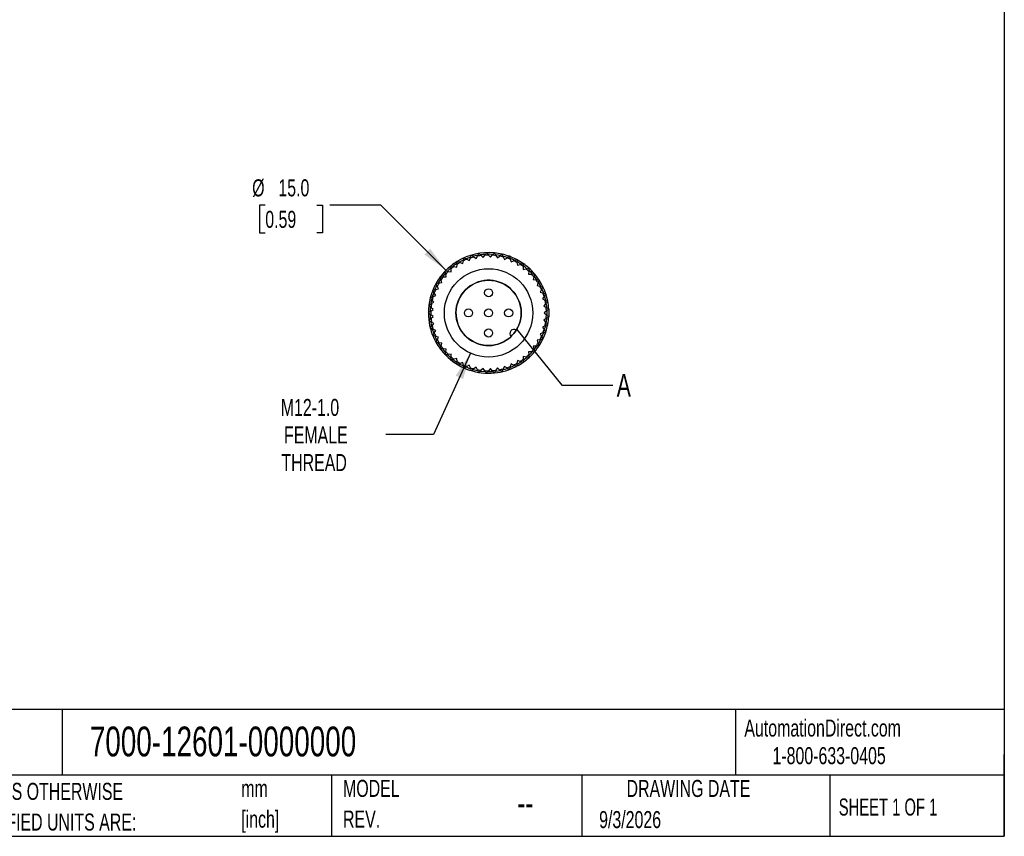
# Model space of a CAD drawing. Header units: millimetres. Extents: x 6 to 273, y 6 to 210.
# Tile 2 of 5: x 150 to 273, y 6 to 108. Entities that reach past the tile are written whole.
import ezdxf

# ---------------------------------------------------------------- set-up
doc = ezdxf.new("R2010")
doc.units = ezdxf.units.MM
doc.linetypes.add('SLD-Solid', pattern=[0])
doc.layers.add('DIMENSIONS', color=140, linetype='SLD-Solid', lineweight=25)
doc.layers.add('TEXT', color=140, linetype='SLD-Solid', lineweight=25)
doc.styles.add('SLDTEXTSTYLE0', font='TXT', dxfattribs={"width": 0.7})
doc.styles.add('SLDTEXTSTYLE1', font='TXT', dxfattribs={"width": 0.65})
doc.dimstyles.new('SLDDIMSTYLE1', dxfattribs={"dimtxt": 2.158008, "dimasz": 3.302, "dimexe": 0, "dimexo": 0.0625, "dimgap": 0.539502, "dimtad": 0, "dimtih": 1, "dimtoh": 1, "dimdec": 1, "dimrnd": 1e-09, "dimzin": 4, "dimdsep": 46, "dimtxsty": 'SLDTEXTSTYLE0', "dimsah": 1, "dimcen": 0, "dimadec": 0, "dimazin": 1, "dimtfac": 1, "dimtdec": 1, "dimtofl": 0, "dimtmove": 0, "dimatfit": 3, "dimfxl": 0, "dimfrac": 2, "dimtolj": 1, "dimtzin": 12, "dimarcsym": 0})
doc.dimstyles.new('SLDDIMSTYLE2', dxfattribs={"dimtxt": 2.158008, "dimasz": 3.302, "dimexe": 0, "dimexo": 0.0625, "dimgap": 0.539502, "dimtad": 0, "dimtih": 1, "dimtoh": 1, "dimdec": 1, "dimrnd": 1e-09, "dimzin": 12, "dimdsep": 46, "dimtxsty": 'SLDTEXTSTYLE0', "dimsah": 1, "dimcen": 0, "dimadec": 0, "dimazin": 3, "dimtfac": 1, "dimtdec": 1, "dimtofl": 0, "dimtmove": 0, "dimatfit": 3, "dimfxl": 0, "dimfrac": 2, "dimtolj": 1, "dimtzin": 12, "dimarcsym": 0})
doc.dimstyles.new('SLDDIMSTYLE3', dxfattribs={"dimtxt": 0.18, "dimasz": 3.302, "dimexe": 0, "dimexo": 0.0625, "dimgap": 0, "dimtad": 0, "dimtih": 1, "dimtoh": 1, "dimdec": 0, "dimrnd": 1e-09, "dimzin": 0, "dimdsep": 46, "dimtxsty": 'Standard', "dimblk1": 'NONE', "dimblk2": 'NONE', "dimsah": 1, "dimcen": 0.09, "dimadec": 0, "dimazin": 0, "dimtfac": 3.302, "dimtdec": 0, "dimtofl": 0, "dimtmove": 0, "dimatfit": 3, "dimldrblk": 'NONE', "dimfxl": 0, "dimfrac": 2, "dimtolj": 1, "dimtzin": 0, "dimarcsym": 0})

# ---------------------------------------------------------------- blocks, each defined once
blk = doc.blocks.new('SW_NOTE_0_2')
at = {"layer": 'TEXT', "color": 0, "char_height": 2.117, "attachment_point": 1, "style": 'SLDTEXTSTYLE0'}
for s, insert in [('mm', (0, 2.73)), ('[inch]', (0, -1.09))]:
    blk.add_mtext(s, dxfattribs=dict(at, insert=insert))
blk = doc.blocks.new('SW_NOTE_0_3')
at = {"layer": 'TEXT', "color": 0, "char_height": 2.1167, "attachment_point": 1, "style": 'SLDTEXTSTYLE0'}
for s, insert in [('UNLESS OTHERWISE', (0, 2.73)), ('SPECIFIED UNITS ARE:', (0, -1.09))]:
    blk.add_mtext(s, dxfattribs=dict(at, insert=insert))
blk = doc.blocks.new('SW_NOTE_0_8')
at = {"layer": 'TEXT', "color": 0, "char_height": 2.117, "attachment_point": 1, "style": 'SLDTEXTSTYLE0'}
for s, insert in [('MODEL', (0, 2.73)), ('REV.', (0, -1.09))]:
    blk.add_mtext(s, dxfattribs=dict(at, insert=insert))
blk = doc.blocks.new('_D_1')
at = {"layer": 'DIMENSIONS'}
for p, q in [((181.05, 84.87), (180.32, 84.87)), ((180.32, 84.87), (180.32, 81.44)), ((187.46, 84.87), (188.18, 84.87)), ((188.18, 84.87), (188.18, 81.44)), ((195.44, 84.87), (189.09, 84.87)), ((203.54, 76.77), (195.44, 84.87)), ((180.32, 81.44), (181.05, 81.44)), ((188.18, 81.44), (187.46, 81.44))]:
    blk.add_line(p, q, dxfattribs=at)
blk.add_solid([(203.54, 76.77), (201.57, 79.46), (200.85, 78.75)], dxfattribs=at)
at = {"layer": 'DIMENSIONS', "char_height": 2.117, "attachment_point": 1, "style": 'SLDTEXTSTYLE0'}
for s, insert in [('%%c', (179.42, 88.09)), ('15.0', (182.68, 88.09)), ('0.59', (181.05, 84.17))]:
    blk.add_mtext(s, dxfattribs=dict(at, insert=insert))
blk = doc.blocks.new('_D_2')
at = {"layer": 'DIMENSIONS'}
for p, q in [((206.58, 66.46), (202, 56.33)), ((202, 56.33), (196.04, 56.33))]:
    blk.add_line(p, q, dxfattribs=at)
blk.add_solid([(206.58, 66.46), (204.76, 63.66), (205.68, 63.24)], dxfattribs=at)
at = {"layer": 'DIMENSIONS', "char_height": 2.117, "attachment_point": 1, "style": 'SLDTEXTSTYLE0'}
for s, insert in [('M12-1.0', (182.98, 60.77)), ('FEMALE', (183.38, 57.34)), ('THREAD', (183.06, 53.91))]:
    blk.add_mtext(s, dxfattribs=dict(at, insert=insert))
blk = doc.blocks.new('_None')

msp = doc.modelspace()

# ---------------------------------------------------------------- linework, layer by layer
for p, q in [((207.3, 78.23), (207.47, 78.53)), ((207.93, 78.61), (208.18, 78.37)), ((208.18, 78.37), (208.38, 78.65)), ((208.85, 78.67), (209.07, 78.4)), ((209.07, 78.4), (209.31, 78.65)), ((209.77, 78.61), (209.95, 78.31)), ((209.95, 78.31), (210.22, 78.53)), ((204.54, 77.24), (204.88, 77.15)), ((204.88, 77.15), (204.92, 77.5)), ((205.31, 77.74), (205.64, 77.61)), ((205.64, 77.61), (205.72, 77.95)), ((206.15, 78.14), (206.45, 77.97)), ((206.45, 77.97), (206.58, 78.3)), ((207.02, 78.43), (207.3, 78.23)), ((210.67, 78.43), (210.82, 78.11)), ((210.82, 78.11), (211.11, 78.3)), ((211.55, 78.14), (211.65, 77.81)), ((211.65, 77.81), (211.97, 77.95)), ((212.38, 77.74), (212.44, 77.39)), ((212.44, 77.39), (212.77, 77.5)), ((213.15, 77.24), (213.17, 76.89)), ((203.57, 75.96), (203.51, 76.31)), ((203.84, 76.64), (204.19, 76.6)), ((204.19, 76.6), (204.18, 76.95)), ((213.17, 76.89), (213.51, 76.95)), ((213.86, 76.64), (213.83, 76.29)), ((213.83, 76.29), (214.17, 76.31)), ((202.6, 74.47), (202.46, 74.8)), ((202.69, 75.2), (203.04, 75.25)), ((203.04, 75.25), (202.94, 75.58)), ((203.22, 75.96), (203.57, 75.96)), ((214.48, 75.95), (214.4, 75.61)), ((214.4, 75.61), (214.75, 75.59)), ((215, 75.2), (214.89, 74.87)), ((214.89, 74.87), (215.23, 74.8)), ((201.94, 73.52), (202.27, 73.65)), ((202.27, 73.65), (202.09, 73.95)), ((202.26, 74.38), (202.6, 74.47)), ((215.43, 74.38), (215.27, 74.07)), ((215.27, 74.07), (215.6, 73.96)), ((201.74, 72.62), (202.04, 72.79)), ((202.04, 72.79), (201.83, 73.07)), ((215.75, 73.51), (215.55, 73.23)), ((215.55, 73.23), (215.86, 73.07)), ((215.95, 72.61), (215.72, 72.35)), ((215.72, 72.35), (216.01, 72.16)), ((201.65, 71.7), (201.93, 71.91)), ((201.93, 71.02), (201.65, 71.23)), ((201.93, 71.91), (201.68, 72.16)), ((216.04, 71.7), (215.78, 71.47)), ((215.78, 71.47), (216.04, 71.24)), ((201.68, 70.78), (201.93, 71.02)), ((202.04, 70.14), (201.74, 70.32)), ((201.83, 69.87), (202.04, 70.14)), ((216.01, 70.77), (215.72, 70.58)), ((215.72, 70.58), (215.95, 70.32)), ((202.27, 69.28), (201.94, 69.42)), ((202.09, 68.98), (202.27, 69.28)), ((215.6, 68.98), (215.27, 68.87)), ((215.27, 68.87), (215.43, 68.55)), ((215.86, 69.86), (215.55, 69.71)), ((215.55, 69.71), (215.75, 69.42)), ((202.6, 68.46), (202.26, 68.55)), ((202.46, 68.14), (202.6, 68.46)), ((203.04, 67.69), (202.69, 67.73)), ((202.94, 67.35), (203.04, 67.69)), ((215.23, 68.14), (214.89, 68.07)), ((214.89, 68.07), (215, 67.74)), ((203.57, 66.97), (203.22, 66.98)), ((203.51, 66.63), (203.57, 66.97)), ((204.19, 66.34), (203.84, 66.29)), ((204.18, 65.99), (204.19, 66.34)), ((214.17, 66.63), (213.83, 66.64)), ((213.83, 66.64), (213.86, 66.3)), ((214.75, 67.35), (214.4, 67.32)), ((214.4, 67.32), (214.48, 66.98)), ((204.88, 65.78), (204.54, 65.7)), ((204.92, 65.43), (204.88, 65.78)), ((205.64, 65.32), (205.31, 65.19)), ((205.72, 64.98), (205.64, 65.32)), ((211.65, 65.13), (211.55, 64.79)), ((211.97, 64.98), (211.65, 65.13)), ((212.44, 65.54), (212.38, 65.19)), ((212.77, 65.43), (212.44, 65.54)), ((213.17, 66.05), (213.15, 65.7)), ((213.51, 65.98), (213.17, 66.05)), ((206.45, 64.96), (206.15, 64.79)), ((206.58, 64.63), (206.45, 64.96)), ((207.3, 64.71), (207.02, 64.5)), ((207.47, 64.4), (207.3, 64.71)), ((208.18, 64.57), (207.93, 64.33)), ((208.38, 64.28), (208.18, 64.57)), ((209.07, 64.54), (208.85, 64.27)), ((209.31, 64.28), (209.07, 64.54)), ((209.95, 64.62), (209.77, 64.33)), ((210.22, 64.4), (209.95, 64.62)), ((210.82, 64.82), (210.67, 64.5)), ((211.11, 64.63), (210.82, 64.82))]:
    msp.add_line(p, q)
at = {"flags": 128}
for points in [[(206.71, 78.66), (206.71, 78.66), (206.71, 78.66), (206.71, 78.66), (206.71, 78.66), (206.71, 78.66), (206.71, 78.66), (206.71, 78.66), (206.71, 78.66)], [(207.52, 78.64), (207.41, 78.62), (206.94, 78.51)], [(207.65, 78.87), (207.65, 78.87), (207.65, 78.87), (207.65, 78.87), (207.65, 78.87), (207.65, 78.87), (207.65, 78.87), (207.65, 78.87), (207.65, 78.87)], [(208.6, 78.96), (208.6, 78.96), (208.6, 78.96), (208.6, 78.96), (208.61, 78.96), (208.61, 78.96), (208.61, 78.96), (208.61, 78.96), (208.61, 78.96)], [(209.39, 78.74), (208.98, 78.76), (208.78, 78.76)], [(209.56, 78.93), (209.56, 78.93), (209.56, 78.93), (209.57, 78.93), (209.57, 78.93), (209.57, 78.93), (209.57, 78.93), (209.57, 78.93), (209.57, 78.93)], [(210.31, 78.61), (210.03, 78.66), (209.71, 78.71)], [(210.51, 78.78), (210.51, 78.78), (210.51, 78.78), (210.51, 78.78), (210.51, 78.78), (210.52, 78.78), (210.52, 78.78), (210.52, 78.78), (210.52, 78.78)], [(211.21, 78.36), (211.05, 78.42), (210.63, 78.54)], [(211.43, 78.51), (211.43, 78.51), (211.44, 78.51), (211.44, 78.51), (211.44, 78.51), (211.44, 78.51), (211.44, 78.51), (211.44, 78.51), (211.44, 78.5)], [(204.17, 77.33), (204.17, 77.33), (204.17, 77.33), (204.17, 77.33), (204.17, 77.33), (204.17, 77.33), (204.17, 77.33), (204.17, 77.33), (204.17, 77.33)], [(204.93, 77.62), (204.54, 77.35), (204.44, 77.27)], [(204.96, 77.88), (204.96, 77.88), (204.96, 77.88), (204.96, 77.88), (204.96, 77.88), (204.96, 77.88), (204.96, 77.88), (204.96, 77.88), (204.96, 77.88)], [(205.75, 78.07), (205.43, 77.91), (205.2, 77.79)], [(205.81, 78.32), (205.81, 78.32), (205.81, 78.32), (205.81, 78.33), (205.81, 78.33), (205.81, 78.33), (205.81, 78.33), (205.81, 78.33), (205.81, 78.33)], [(206.62, 78.41), (206.39, 78.33), (206.04, 78.2)], [(212.31, 78.12), (212.31, 78.12), (212.31, 78.12), (212.31, 78.12), (212.31, 78.12), (212.32, 78.12), (212.32, 78.12), (212.32, 78.12), (212.32, 78.12)], [(212.88, 77.54), (212.49, 77.78), (212.37, 77.85)], [(213.13, 77.62), (213.14, 77.62), (213.14, 77.62), (213.14, 77.62), (213.14, 77.62), (213.14, 77.62), (213.14, 77.62), (213.14, 77.62), (213.14, 77.62)], [(213.63, 76.97), (213.36, 77.19), (213.15, 77.35)], [(203.5, 76.42), (203.37, 76.29), (203.1, 75.96)], [(203.46, 76.68), (203.46, 76.68), (203.46, 76.68), (203.46, 76.68), (203.46, 76.68), (203.46, 76.69), (203.46, 76.69), (203.46, 76.69), (203.46, 76.69)], [(214.29, 76.32), (214.14, 76.48), (213.87, 76.76)], [(213.89, 77.02), (213.89, 77.02), (213.89, 77.02), (213.89, 77.02), (213.89, 77.02), (213.89, 77.02), (213.89, 77.02), (213.89, 77.02), (213.89, 77.02)], [(214.87, 75.58), (214.81, 75.67), (214.5, 76.07)], [(214.56, 76.33), (214.56, 76.33), (214.56, 76.33), (214.56, 76.33), (214.56, 76.33), (214.56, 76.33), (214.56, 76.33), (214.56, 76.33), (214.56, 76.33)], [(202.41, 74.89), (202.23, 74.53), (202.15, 74.36)], [(202.31, 75.15), (202.31, 75.15), (202.31, 75.15), (202.31, 75.15), (202.31, 75.15), (202.31, 75.15), (202.31, 75.15), (202.31, 75.15), (202.31, 75.15)], [(202.91, 75.7), (202.74, 75.45), (202.57, 75.19)], [(202.83, 75.95), (202.83, 75.95), (202.83, 75.95), (202.83, 75.95), (202.84, 75.95), (202.84, 75.95), (202.84, 75.95), (202.84, 75.95), (202.84, 75.95)], [(215.34, 74.78), (215.09, 75.23), (215.04, 75.31)], [(215.13, 75.56), (215.13, 75.56), (215.13, 75.56), (215.13, 75.56), (215.13, 75.56), (215.13, 75.56), (215.13, 75.56), (215.13, 75.56), (215.13, 75.56)], [(201.89, 74.28), (201.89, 74.28), (201.89, 74.28), (201.89, 74.28), (201.89, 74.28), (201.89, 74.28), (201.89, 74.28), (201.89, 74.28), (201.89, 74.28)], [(215.71, 73.92), (215.57, 74.29), (215.49, 74.48)], [(215.6, 74.72), (215.6, 74.72), (215.6, 74.72), (215.6, 74.72), (215.6, 74.72), (215.6, 74.72), (215.6, 74.72), (215.6, 74.72), (215.6, 74.72)], [(215.97, 73.02), (215.91, 73.29), (215.82, 73.61)], [(215.96, 73.83), (215.96, 73.83), (215.96, 73.83), (215.96, 73.83), (215.96, 73.83), (215.96, 73.83), (215.96, 73.83), (215.96, 73.83), (215.96, 73.83)], [(201.41, 72.42), (201.41, 72.42), (201.41, 72.43), (201.41, 72.43), (201.41, 72.43), (201.41, 72.43), (201.41, 72.43), (201.41, 72.43), (201.41, 72.43)], [(201.59, 73.37), (201.59, 73.37), (201.59, 73.37), (201.59, 73.37), (201.59, 73.37), (201.59, 73.37), (201.59, 73.37), (201.59, 73.37), (201.59, 73.37)], [(201.75, 73.16), (201.72, 73.03), (201.64, 72.56)], [(216.11, 72.09), (216.1, 72.26), (216.03, 72.7)], [(216.21, 72.9), (216.21, 72.9), (216.21, 72.9), (216.21, 72.9), (216.21, 72.9), (216.21, 72.9), (216.21, 72.9), (216.21, 72.9), (216.21, 72.9)], [(201.35, 71.47), (201.35, 71.47), (201.35, 71.47), (201.35, 71.47), (201.35, 71.47), (201.35, 71.47), (201.35, 71.47), (201.35, 71.47), (201.35, 71.47)], [(201.59, 72.24), (201.57, 71.99), (201.56, 71.63)], [(201.56, 71.31), (201.57, 70.94), (201.59, 70.69)], [(216.33, 71.95), (216.33, 71.95), (216.33, 71.95), (216.33, 71.95), (216.33, 71.95), (216.33, 71.95), (216.33, 71.95), (216.33, 71.95), (216.33, 71.95)], [(216.33, 71.93), (216.35, 71.47), (216.33, 71)], [(201.41, 70.51), (201.41, 70.51), (201.41, 70.51), (201.41, 70.51), (201.41, 70.51), (201.41, 70.51), (201.41, 70.51), (201.41, 70.51), (201.41, 70.51)], [(201.64, 70.38), (201.72, 69.9), (201.75, 69.77)], [(215.82, 69.33), (215.91, 69.64), (215.97, 69.92)], [(216.03, 70.23), (216.1, 70.68), (216.11, 70.84)], [(216.21, 70.04), (216.21, 70.03), (216.21, 70.03), (216.21, 70.03), (216.21, 70.03), (216.21, 70.03), (216.21, 70.03), (216.21, 70.03), (216.21, 70.03)], [(216.33, 70.99), (216.33, 70.99), (216.33, 70.99), (216.33, 70.99), (216.33, 70.99), (216.33, 70.99), (216.33, 70.99), (216.33, 70.99), (216.33, 70.98)], [(201.59, 69.56), (201.59, 69.56), (201.59, 69.56), (201.59, 69.56), (201.59, 69.56), (201.59, 69.57), (201.59, 69.57), (201.59, 69.57), (201.59, 69.57)], [(201.89, 68.65), (201.89, 68.65), (201.89, 68.65), (201.89, 68.65), (201.89, 68.65), (201.89, 68.65), (201.89, 68.65), (201.89, 68.65), (201.89, 68.65)], [(215.49, 68.45), (215.57, 68.65), (215.71, 69.02)], [(215.96, 69.11), (215.96, 69.11), (215.96, 69.1), (215.96, 69.1), (215.96, 69.1), (215.96, 69.1), (215.96, 69.1), (215.96, 69.1), (215.96, 69.1)], [(202.15, 68.57), (202.23, 68.41), (202.41, 68.04)], [(202.31, 67.79), (202.31, 67.79), (202.31, 67.79), (202.31, 67.79), (202.31, 67.79), (202.31, 67.79), (202.31, 67.79), (202.31, 67.79), (202.31, 67.79)], [(202.57, 67.75), (202.74, 67.48), (202.91, 67.24)], [(215.04, 67.63), (215.09, 67.71), (215.34, 68.15)], [(215.6, 68.21), (215.6, 68.21), (215.6, 68.21), (215.6, 68.21), (215.6, 68.21), (215.6, 68.21), (215.6, 68.21), (215.6, 68.21), (215.6, 68.21)], [(202.84, 66.98), (202.84, 66.98), (202.84, 66.98), (202.84, 66.98), (202.84, 66.98), (202.83, 66.98), (202.83, 66.98), (202.83, 66.98), (202.83, 66.98)], [(203.1, 66.98), (203.37, 66.65), (203.5, 66.51)], [(203.46, 66.25), (203.46, 66.25), (203.46, 66.25), (203.46, 66.25), (203.46, 66.25), (203.46, 66.25), (203.46, 66.25), (203.46, 66.25), (203.46, 66.25)], [(213.87, 66.19), (214.14, 66.45), (214.29, 66.62)], [(214.5, 66.87), (214.81, 67.27), (214.86, 67.34)], [(214.56, 66.61), (214.56, 66.61), (214.56, 66.61), (214.56, 66.61), (214.56, 66.61), (214.56, 66.61), (214.56, 66.6), (214.56, 66.6), (214.56, 66.6)], [(215.13, 67.38), (215.13, 67.38), (215.13, 67.38), (215.13, 67.38), (215.13, 67.38), (215.13, 67.38), (215.13, 67.37), (215.13, 67.37), (215.13, 67.37)], [(204.17, 65.6), (204.17, 65.6), (204.17, 65.6), (204.17, 65.6), (204.17, 65.6), (204.17, 65.6), (204.17, 65.6), (204.17, 65.6), (204.17, 65.6)], [(204.43, 65.67), (204.54, 65.58), (204.93, 65.32)], [(204.96, 65.05), (204.96, 65.05), (204.96, 65.05), (204.96, 65.05), (204.96, 65.05), (204.96, 65.05), (204.96, 65.05), (204.96, 65.05), (204.96, 65.05)], [(205.2, 65.15), (205.43, 65.02), (205.75, 64.87)], [(212.36, 65.08), (212.49, 65.15), (212.88, 65.4)], [(213.14, 65.32), (213.14, 65.32), (213.14, 65.32), (213.14, 65.32), (213.14, 65.32), (213.14, 65.32), (213.14, 65.32), (213.14, 65.32), (213.13, 65.31)], [(213.15, 65.58), (213.36, 65.74), (213.62, 65.96)], [(213.89, 65.92), (213.89, 65.92), (213.89, 65.92), (213.89, 65.92), (213.89, 65.92), (213.89, 65.91), (213.89, 65.91), (213.89, 65.91), (213.89, 65.91)], [(205.81, 64.61), (205.81, 64.61), (205.81, 64.61), (205.81, 64.61), (205.81, 64.61), (205.81, 64.61), (205.81, 64.61), (205.81, 64.61), (205.81, 64.61)], [(206.04, 64.74), (206.39, 64.6), (206.62, 64.52)], [(206.71, 64.28), (206.71, 64.28), (206.71, 64.28), (206.71, 64.28), (206.71, 64.28), (206.71, 64.28), (206.71, 64.28), (206.71, 64.28), (206.71, 64.28)], [(206.93, 64.43), (207.41, 64.32), (207.52, 64.3)], [(207.65, 64.06), (207.65, 64.06), (207.65, 64.06), (207.65, 64.06), (207.65, 64.06), (207.65, 64.06), (207.65, 64.06), (207.65, 64.06), (207.65, 64.06)], [(207.84, 64.24), (207.93, 64.23), (208.45, 64.19), (208.45, 64.19)], [(208.61, 63.97), (208.61, 63.97), (208.61, 63.97), (208.61, 63.97), (208.61, 63.97), (208.6, 63.97), (208.6, 63.97), (208.6, 63.97), (208.6, 63.97)], [(208.77, 64.18), (208.98, 64.18), (209.39, 64.19)], [(209.57, 64), (209.57, 64), (209.57, 64), (209.57, 64), (209.57, 64), (209.57, 64), (209.56, 64), (209.56, 64), (209.56, 64)], [(209.71, 64.23), (210.03, 64.27), (210.3, 64.32)], [(210.52, 64.16), (210.52, 64.16), (210.52, 64.16), (210.52, 64.16), (210.51, 64.16), (210.51, 64.16), (210.51, 64.15), (210.51, 64.15), (210.51, 64.15)], [(210.63, 64.4), (211.05, 64.52), (211.21, 64.57)], [(211.44, 64.43), (211.44, 64.43), (211.44, 64.43), (211.44, 64.43), (211.44, 64.43), (211.44, 64.43), (211.44, 64.43), (211.43, 64.43), (211.43, 64.43)], [(212.32, 64.82), (212.32, 64.82), (212.32, 64.82), (212.32, 64.82), (212.31, 64.82), (212.31, 64.82), (212.31, 64.82), (212.31, 64.82), (212.31, 64.82)]]:
    msp.add_lwpolyline(points, dxfattribs=at)
for centre, radius in [((208.85, 71.47), 5.5), ((208.85, 73.97), 0.5), ((206.35, 71.47), 0.5), ((208.85, 71.47), 0.5), ((211.35, 71.47), 0.5), ((208.85, 68.97), 0.5)]:
    msp.add_circle(centre, radius)
for centre, radius, start, end in [((208.85, 71.47), 7.5, 84.5921, 121.1251), ((208.85, 71.47), 7.2, 97.3321, 101.0352), ((208.85, 71.47), 7.29, 93.102, 97.9184), ((208.85, 71.47), 7.2, 89.9852, 93.6883), ((208.85, 71.47), 7.2, 82.6382, 86.3413), ((208.85, 71.47), 7.5, 77.261, 84.398), ((208.85, 71.47), 7.2, 75.2913, 78.9944), ((208.85, 71.47), 7.5, 62.5726, 77.0325), ((208.85, 71.47), 7.5, 128.6796, 135.7938), ((208.85, 71.47), 7.5, 121.3132, 128.455), ((208.85, 71.47), 7.2, 126.7199, 130.423), ((208.85, 71.47), 7.2, 119.3729, 123.076), ((208.85, 71.47), 7.2, 112.026, 115.7291), ((208.85, 71.47), 7.2, 104.6791, 108.3822), ((208.85, 71.47), 7.2, 67.9444, 71.6475), ((208.85, 71.47), 7.29, 63.7143, 68.5306), ((208.85, 71.47), 7.2, 60.5974, 64.3005), ((208.85, 71.47), 7.5, 55.2165, 62.3235), ((208.85, 71.47), 7.2, 53.2505, 56.9536), ((208.85, 71.47), 7.5, 47.8531, 54.981), ((208.85, 71.47), 7.5, 136.039, 150.4961), ((208.85, 71.47), 7.2, 134.0668, 137.7699), ((208.85, 71.47), 7.29, 129.9474, 134.6531), ((208.85, 71.47), 7.2, 45.9036, 49.6067), ((208.85, 71.47), 7.5, 40.4829, 47.6472), ((208.85, 71.47), 7.2, 38.5566, 42.2597), ((208.85, 71.47), 7.5, 11.113, 40.3228), ((208.85, 71.47), 7.5, 150.7344, 180), ((208.85, 71.47), 7.2, 148.7607, 152.4638), ((208.85, 71.47), 7.2, 141.4138, 145.1169), ((208.85, 71.47), 4.06, 328.0945, 313.9733), ((208.85, 71.47), 7.2, 31.2097, 34.9128), ((208.85, 71.47), 7.2, 23.8627, 27.5658), ((208.85, 71.47), 7.29, 159.2245, 164.0409), ((208.85, 71.47), 7.2, 156.1076, 159.8107), ((208.85, 71.47), 7.2, 16.5158, 20.2189), ((208.85, 71.47), 7.2, 170.8015, 174.5046), ((208.85, 71.47), 7.2, 163.4546, 167.1577), ((208.85, 71.47), 7.2, 9.1689, 12.872), ((208.85, 71.47), 7.5, 3.7859, 10.9386), ((208.85, 71.47), 7.5, 180, 275.3875), ((208.85, 71.47), 7.2, 178.1484, 181.8516), ((208.85, 71.47), 7.2, 1.8219, 5.525), ((208.85, 71.47), 7.2, 354.475, 358.1781), ((208.85, 71.47), 7.29, 357.5918, 2.4082), ((208.85, 71.47), 7.2, 185.4954, 189.1985), ((208.85, 71.47), 7.2, 192.8423, 196.5454), ((208.85, 71.47), 7.2, 347.128, 350.8311), ((208.85, 71.47), 7.5, 341.752, 348.8548), ((208.85, 71.47), 7.5, 349.1048, 356.2088), ((208.85, 71.47), 7.29, 195.9591, 200.7755), ((208.85, 71.47), 7.2, 200.1893, 203.8924), ((212, 68.91), 0.5, 54.5642, 227.5036), ((208.85, 71.47), 4.06, 313.9733, 328.0945), ((208.85, 71.47), 7.2, 339.7811, 343.4842), ((208.85, 71.47), 7.5, 334.3916, 341.5087), ((208.85, 71.47), 7.2, 207.5362, 211.2393), ((208.85, 71.47), 7.2, 325.0872, 328.7903), ((208.85, 71.47), 7.5, 327.0243, 334.1711), ((208.85, 71.47), 7.2, 332.4342, 336.1373), ((208.85, 71.47), 7.2, 214.8831, 218.5862), ((208.85, 71.47), 7.2, 222.2301, 225.9332), ((208.85, 71.47), 7.29, 225.4646, 230.1293), ((208.85, 71.47), 7.2, 310.3933, 314.0964), ((208.85, 71.47), 7.5, 312.3818, 326.8425), ((208.85, 71.47), 7.2, 317.7403, 321.4434), ((208.85, 71.47), 7.2, 229.577, 233.2801), ((208.85, 71.47), 7.2, 236.924, 240.6271), ((208.85, 71.47), 7.2, 244.2709, 247.974), ((208.85, 71.47), 7.2, 295.6995, 299.4026), ((208.85, 71.47), 7.5, 297.6321, 312.2293), ((208.85, 71.47), 7.2, 303.0464, 306.7495), ((208.85, 71.47), 7.2, 251.6178, 255.3209), ((208.85, 71.47), 7.2, 258.9648, 262.6679), ((208.85, 71.47), 7.2, 266.3117, 270.0148), ((208.85, 71.47), 7.2, 273.6587, 277.3618), ((208.85, 71.47), 7.5, 275.6355, 297.4805), ((208.85, 71.47), 7.2, 281.0056, 284.7087), ((208.85, 71.47), 7.2, 288.3525, 292.0556), ((208.85, 71.47), 7.29, 291.4694, 296.2857)]:
    msp.add_arc(centre, radius, start, end)
for points in [[(206.58, 78.3), (206.62, 78.42), (206.67, 78.54), (206.71, 78.66)], [(206.71, 78.66), (206.82, 78.58), (206.92, 78.51), (207.02, 78.43)], [(207.47, 78.53), (207.53, 78.65), (207.59, 78.76), (207.65, 78.87)], [(207.65, 78.87), (207.74, 78.78), (207.83, 78.7), (207.93, 78.61)], [(208.38, 78.65), (208.46, 78.76), (208.53, 78.86), (208.6, 78.96)], [(208.61, 78.96), (208.69, 78.87), (208.77, 78.77), (208.85, 78.67)], [(209.31, 78.65), (209.39, 78.75), (209.48, 78.84), (209.56, 78.93)], [(209.57, 78.93), (209.63, 78.82), (209.7, 78.72), (209.77, 78.61)], [(210.22, 78.53), (210.32, 78.62), (210.42, 78.7), (210.51, 78.78)], [(210.52, 78.78), (210.57, 78.66), (210.62, 78.55), (210.67, 78.43)], [(211.11, 78.3), (211.22, 78.37), (211.33, 78.44), (211.43, 78.51)], [(211.44, 78.5), (211.47, 78.38), (211.51, 78.26), (211.55, 78.14)], [(204.18, 76.95), (204.17, 77.08), (204.17, 77.2), (204.17, 77.33)], [(204.17, 77.33), (204.29, 77.3), (204.42, 77.27), (204.54, 77.24)], [(204.92, 77.5), (204.93, 77.63), (204.94, 77.75), (204.96, 77.88)], [(204.96, 77.88), (205.08, 77.84), (205.2, 77.79), (205.31, 77.74)], [(205.72, 77.95), (205.75, 78.08), (205.78, 78.2), (205.81, 78.32)], [(205.81, 78.33), (205.92, 78.26), (206.03, 78.2), (206.15, 78.14)], [(211.97, 77.95), (212.08, 78.01), (212.2, 78.06), (212.31, 78.12)], [(212.32, 78.12), (212.34, 77.99), (212.36, 77.87), (212.38, 77.74)], [(212.77, 77.5), (212.89, 77.54), (213.01, 77.58), (213.13, 77.62)], [(213.14, 77.62), (213.14, 77.49), (213.15, 77.36), (213.15, 77.24)], [(203.46, 76.69), (203.59, 76.67), (203.71, 76.66), (203.84, 76.64)], [(203.51, 76.31), (203.5, 76.43), (203.48, 76.56), (203.46, 76.68)], [(213.51, 76.95), (213.64, 76.97), (213.76, 77), (213.89, 77.02)], [(213.89, 77.02), (213.88, 76.89), (213.87, 76.77), (213.86, 76.64)], [(214.17, 76.31), (214.3, 76.32), (214.43, 76.32), (214.56, 76.33)], [(214.56, 76.33), (214.53, 76.2), (214.5, 76.08), (214.48, 75.95)], [(202.31, 75.15), (202.44, 75.17), (202.56, 75.18), (202.69, 75.2)], [(202.46, 74.8), (202.41, 74.91), (202.36, 75.03), (202.31, 75.15)], [(202.94, 75.58), (202.9, 75.71), (202.87, 75.83), (202.83, 75.95)], [(202.84, 75.95), (202.96, 75.96), (203.09, 75.96), (203.22, 75.96)], [(214.75, 75.59), (214.88, 75.58), (215, 75.57), (215.13, 75.56)], [(215.13, 75.56), (215.09, 75.44), (215.05, 75.32), (215, 75.2)], [(215.23, 74.8), (215.35, 74.77), (215.48, 74.75), (215.6, 74.72)], [(201.89, 74.28), (202.02, 74.32), (202.14, 74.35), (202.26, 74.38)], [(202.09, 73.95), (202.02, 74.06), (201.96, 74.17), (201.89, 74.28)], [(215.6, 74.72), (215.55, 74.61), (215.49, 74.49), (215.43, 74.38)], [(215.6, 73.96), (215.72, 73.91), (215.84, 73.87), (215.96, 73.83)], [(215.96, 73.83), (215.89, 73.72), (215.82, 73.62), (215.75, 73.51)], [(201.41, 72.43), (201.52, 72.49), (201.63, 72.55), (201.74, 72.62)], [(201.68, 72.16), (201.59, 72.25), (201.5, 72.34), (201.41, 72.42)], [(201.59, 73.37), (201.71, 73.42), (201.83, 73.47), (201.94, 73.52)], [(201.83, 73.07), (201.75, 73.17), (201.67, 73.27), (201.59, 73.37)], [(215.86, 73.07), (215.98, 73.01), (216.09, 72.96), (216.21, 72.9)], [(216.21, 72.9), (216.12, 72.8), (216.04, 72.71), (215.95, 72.61)], [(201.35, 71.47), (201.45, 71.55), (201.55, 71.62), (201.65, 71.7)], [(201.65, 71.23), (201.55, 71.31), (201.45, 71.39), (201.35, 71.47)], [(216.01, 72.16), (216.12, 72.09), (216.22, 72.02), (216.33, 71.95)], [(216.33, 71.95), (216.23, 71.86), (216.14, 71.78), (216.04, 71.7)], [(216.04, 71.24), (216.14, 71.15), (216.23, 71.07), (216.33, 70.99)], [(201.41, 70.51), (201.5, 70.6), (201.59, 70.69), (201.68, 70.78)], [(201.74, 70.32), (201.63, 70.38), (201.52, 70.44), (201.41, 70.51)], [(201.59, 69.57), (201.67, 69.67), (201.75, 69.77), (201.83, 69.87)], [(216.21, 70.03), (216.09, 69.98), (215.98, 69.92), (215.86, 69.86)], [(215.95, 70.32), (216.04, 70.22), (216.12, 70.13), (216.21, 70.04)], [(216.33, 70.98), (216.22, 70.91), (216.12, 70.84), (216.01, 70.77)], [(201.94, 69.42), (201.83, 69.47), (201.71, 69.51), (201.59, 69.56)], [(201.89, 68.65), (201.96, 68.76), (202.02, 68.87), (202.09, 68.98)], [(202.26, 68.55), (202.14, 68.58), (202.02, 68.62), (201.89, 68.65)], [(215.96, 69.1), (215.84, 69.06), (215.72, 69.02), (215.6, 68.98)], [(215.75, 69.42), (215.82, 69.32), (215.89, 69.21), (215.96, 69.11)], [(202.31, 67.79), (202.36, 67.9), (202.41, 68.02), (202.46, 68.14)], [(202.69, 67.73), (202.56, 67.75), (202.44, 67.77), (202.31, 67.79)], [(215, 67.74), (215.05, 67.62), (215.09, 67.5), (215.13, 67.38)], [(215.6, 68.21), (215.48, 68.19), (215.35, 68.16), (215.23, 68.14)], [(215.43, 68.55), (215.49, 68.44), (215.55, 68.33), (215.6, 68.21)], [(202.83, 66.98), (202.87, 67.1), (202.9, 67.23), (202.94, 67.35)], [(203.22, 66.98), (203.09, 66.98), (202.96, 66.98), (202.84, 66.98)], [(203.46, 66.25), (203.48, 66.38), (203.5, 66.5), (203.51, 66.63)], [(203.84, 66.29), (203.71, 66.28), (203.59, 66.26), (203.46, 66.25)], [(213.86, 66.3), (213.87, 66.17), (213.88, 66.04), (213.89, 65.92)], [(214.56, 66.6), (214.43, 66.61), (214.3, 66.62), (214.17, 66.63)], [(214.48, 66.98), (214.5, 66.85), (214.53, 66.73), (214.56, 66.61)], [(215.13, 67.37), (215, 67.36), (214.88, 67.36), (214.75, 67.35)], [(204.17, 65.6), (204.17, 65.73), (204.17, 65.86), (204.18, 65.99)], [(204.54, 65.7), (204.42, 65.66), (204.29, 65.63), (204.17, 65.6)], [(204.96, 65.05), (204.94, 65.18), (204.93, 65.31), (204.92, 65.43)], [(205.31, 65.19), (205.2, 65.15), (205.08, 65.1), (204.96, 65.05)], [(205.81, 64.61), (205.78, 64.73), (205.75, 64.86), (205.72, 64.98)], [(212.31, 64.82), (212.2, 64.87), (212.08, 64.92), (211.97, 64.98)], [(212.38, 65.19), (212.36, 65.07), (212.34, 64.94), (212.32, 64.82)], [(213.13, 65.31), (213.01, 65.35), (212.89, 65.39), (212.77, 65.43)], [(213.15, 65.7), (213.15, 65.57), (213.14, 65.44), (213.14, 65.32)], [(213.89, 65.91), (213.76, 65.94), (213.64, 65.96), (213.51, 65.98)], [(206.15, 64.79), (206.03, 64.73), (205.92, 64.67), (205.81, 64.61)], [(206.71, 64.28), (206.67, 64.4), (206.62, 64.52), (206.58, 64.63)], [(207.02, 64.5), (206.92, 64.43), (206.82, 64.35), (206.71, 64.28)], [(207.65, 64.06), (207.59, 64.18), (207.53, 64.29), (207.47, 64.4)], [(207.93, 64.33), (207.83, 64.24), (207.74, 64.15), (207.65, 64.06)], [(208.6, 63.97), (208.53, 64.07), (208.46, 64.18), (208.38, 64.28)], [(208.85, 64.27), (208.77, 64.17), (208.69, 64.07), (208.61, 63.97)], [(209.56, 64), (209.48, 64.09), (209.39, 64.19), (209.31, 64.28)], [(209.77, 64.33), (209.7, 64.22), (209.63, 64.11), (209.57, 64)], [(210.51, 64.15), (210.42, 64.24), (210.32, 64.32), (210.22, 64.4)], [(210.67, 64.5), (210.62, 64.39), (210.57, 64.27), (210.52, 64.16)], [(211.43, 64.43), (211.33, 64.5), (211.22, 64.56), (211.11, 64.63)], [(211.55, 64.79), (211.51, 64.67), (211.47, 64.55), (211.44, 64.43)]]:
    msp.add_open_spline(points, degree=3)
at = {"layer": 'TEXT'}
for p, q in [((273.05, 209.55), (273.05, 6.35)), ((273.05, 22.13), (6.35, 22.13)), ((155.76, 22.13), (155.76, 13.97)), ((239.58, 22.13), (239.58, 13.97)), ((273.05, 6.35), (273.05, 16.51)), ((273.05, 13.97), (6.35, 13.97)), ((189.3, 13.97), (189.3, 6.35)), ((220.47, 13.97), (220.47, 6.35)), ((251.35, 13.97), (251.35, 6.35)), ((6.35, 6.35), (273.05, 6.35))]:
    msp.add_line(p, q, dxfattribs=at)
msp.add_circle((208.85, 71.47), 4.06, dxfattribs=at)

# ---------------------------------------------------------------- block references
for name, p in [('SW_NOTE_0_3', (142.87, 10.27)), ('SW_NOTE_0_2', (178.06, 10.63)), ('SW_NOTE_0_8', (190.73, 10.64))]:
    msp.add_blockref(name, p, dxfattribs=at)

# ---------------------------------------------------------------- texts
for s, insert, char_height, attachment_point, style in [('A', (224.8, 63.87), 2.82, 1, 'SLDTEXTSTYLE0'), ('AutomationDirect.com', (240.69, 20.88), 2.1167, 1, 'SLDTEXTSTYLE0'), ('7000-12601-0000000', (159.21, 20), 3.7042, 1, 'SLDTEXTSTYLE0'), ('1-800-633-0405', (244.19, 17.44), 2.1167, 1, 'SLDTEXTSTYLE0'), ('DRAWING DATE', (233.73, 13.36), 2.1167, 2, 'SLDTEXTSTYLE0'), ('SHEET 1 OF 1', (252.44, 11.05), 2.1167, 1, 'SLDTEXTSTYLE1'), ('--', (212.43, 12.08), 3.175, 1, 'SLDTEXTSTYLE0'), ('9/3/2026', (222.61, 9.49), 2.117, 1, 'SLDTEXTSTYLE0')]:
    msp.add_mtext(s, dxfattribs=dict(at, insert=insert, char_height=char_height, attachment_point=attachment_point, style=style))

# ---------------------------------------------------------------- dimensions: what is measured, and where the dimension line sits
at = {"layer": 'DIMENSIONS'}
dim = msp.add_diameter_dim_2p(p1=(214.15, 66.16), p2=(203.54, 76.77), dimstyle='SLDDIMSTYLE1', dxfattribs=at)
dim.commit()
dim.dimension.update_dxf_attribs({"geometry": '_D_1', "text_midpoint": (184.25, 84.87), "dimtype": 163})
dim = msp.add_diameter_dim_2p(p1=(211.11, 76.48), p2=(206.58, 66.46), text='M12-1.0\\PFEMALE\\PTHREAD', dimstyle='SLDDIMSTYLE2', override={"dimpost": '<>'}, dxfattribs=at)
dim.commit()
dim.dimension.update_dxf_attribs({"geometry": '_D_2', "text_midpoint": (188.92, 56.33), "dimtype": 163})

# ---------------------------------------------------------------- leaders
at = {"layer": 'TEXT', "has_arrowhead": 0}
msp.add_leader([(212.35, 69.42), (217.95, 62.46), (224.3, 62.46)], dimstyle='SLDDIMSTYLE3', dxfattribs=at)

doc.saveas('drawing.dxf')
